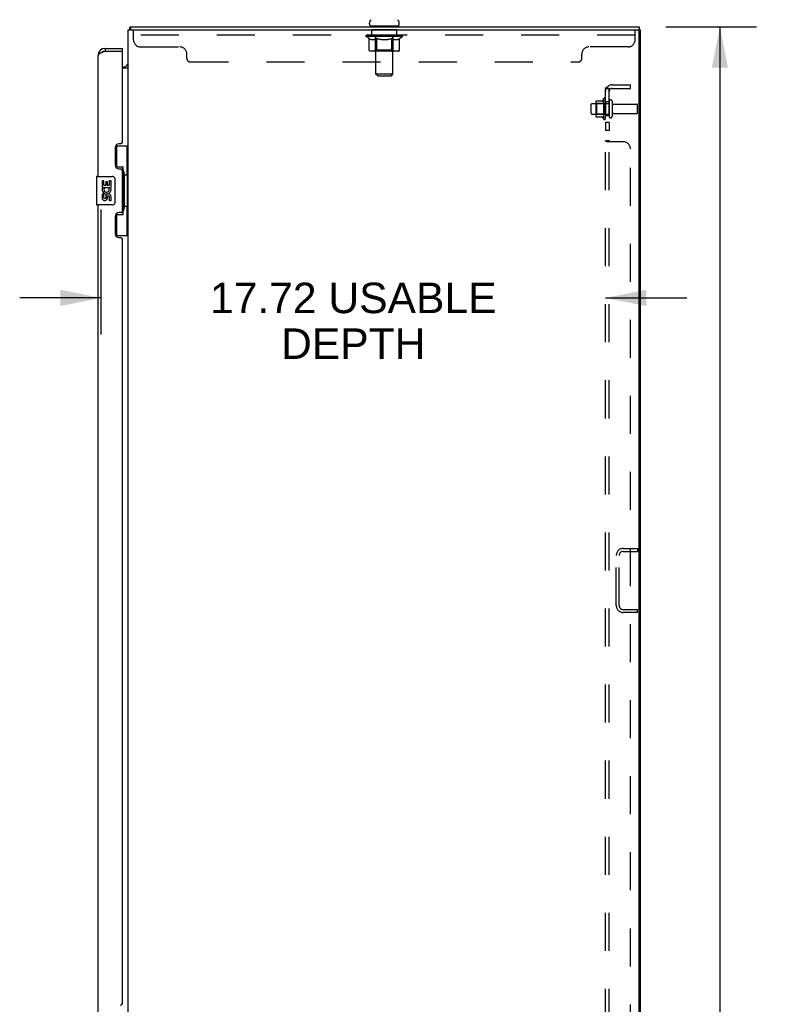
# Model space of a CAD drawing. Header units: inches. Extents: x 0 to 243, y 0 to 157.
# Tile 18 of 22: x 124 to 151, y 86 to 121. Entities that reach past the tile are written whole.
import ezdxf

# ---------------------------------------------------------------- set-up
doc = ezdxf.new("R2010")
doc.units = ezdxf.units.IN
doc.header["$LTSCALE"] = 13.357143
doc.header["$MEASUREMENT"] = 0
doc.linetypes.add('HIDDEN', pattern=[0.2, 0.1, -0.1])
doc.layers.get('0').update_dxf_attribs({"linetype": 'CONTINUOUS'})
for name, color, linetype in [('02___PRT_ALL_AXES', 7, 'CONTINUOUS'), ('DEFAULT_2', 8, 'HIDDEN'), ('DIMENSIONS', 7, 'CONTINUOUS')]:
    doc.layers.add(name, color=color, linetype=linetype)
doc.styles.get("Standard").update_dxf_attribs({"font": 'arial.ttf'})
doc.dimstyles.new('DIMSTYLE_1', dxfattribs={"dimtxt": 1.214286, "dimasz": 1.428571, "dimexe": 0.09, "dimexo": 0.07, "dimgap": 0.0425, "dimtad": 0, "dimtih": 1, "dimtoh": 1, "dimzin": 4, "dimdsep": 46, "dimtxsty": 'Standard', "dimblk": '_FILLED', "dimblk1": '_FILLED', "dimblk2": '_FILLED', "dimcen": 0.09, "dimazin": 1, "dimtfac": 1, "dimtdec": 3, "dimtofl": 0, "dimtmove": 0, "dimatfit": 3, "dimldrblk": '_FILLED', "dimfxl": 1, "dimtolj": 1, "dimtzin": 4, "dimarcsym": 0})
doc.dimstyles.new('DIMSTYLE_3', dxfattribs={"dimtxt": 1.071429, "dimasz": 1.428571, "dimexe": 0.09, "dimexo": 0.07, "dimgap": 0.0375, "dimtad": 0, "dimtih": 1, "dimtoh": 1, "dimzin": 4, "dimdsep": 46, "dimtxsty": 'Standard', "dimblk": '_FILLED', "dimblk1": '_FILLED', "dimblk2": '_FILLED', "dimcen": 0.09, "dimazin": 1, "dimtfac": 1, "dimtdec": 3, "dimtofl": 0, "dimtmove": 0, "dimatfit": 3, "dimldrblk": '_FILLED', "dimfxl": 1, "dimtolj": 1, "dimtzin": 4, "dimarcsym": 0})

# ---------------------------------------------------------------- blocks, each defined once
blk = doc.blocks.new('_FILLED')
at = {"color": 0, "linetype": 'ByBlock'}
blk.add_solid([(0, 0), (-1, 0.2), (-1, -0.2)], dxfattribs=at)
blk = doc.blocks.new('*D16')
at = {"layer": 'DIMENSIONS', "color": 2, "linetype": 'Continuous'}
for p, q in [((146.705, 120.82), (149.896, 120.82)), ((148.61, 120.82), (148.61, 86.034)), ((148.61, 48.82), (148.61, 83.606)), ((146.705, 48.82), (149.896, 48.82))]:
    blk.add_line(p, q, dxfattribs=at)
at = {"layer": 'DIMENSIONS', "color": 2, "linetype": 'Continuous', "xscale": 1.4285714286, "yscale": 1.4285714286, "zscale": 1.4285714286}
for p, rotation in [((148.61, 120.82), 90), ((148.61, 48.82), 270)]:
    blk.add_blockref('_FILLED', p, dxfattribs=dict(at, rotation=rotation))
at = {"layer": 'DIMENSIONS', "color": 2, "linetype": 'Continuous', "insert": (148.61, 85.427), "char_height": 1.2143, "width": 4.24323, "attachment_point": 2, "line_spacing_factor": 0.9}
blk.add_mtext('72.00', dxfattribs=at)
blk = doc.blocks.new('*D21')
at = {"layer": 'DIMENSIONS', "color": 2, "linetype": 'Continuous'}
for p, q in [((126.866, 110.02), (126.866, 114.415)), ((126.866, 111.306), (124.009, 111.306)), ((144.591, 111.306), (147.448, 111.306))]:
    blk.add_line(p, q, dxfattribs=at)
at = {"layer": 'DIMENSIONS', "color": 2, "linetype": 'Continuous', "xscale": 1.4285714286, "yscale": 1.4285714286, "zscale": 1.4285714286}
blk.add_blockref('_FILLED', (126.866, 111.306), dxfattribs=at)
at = {"layer": 'DIMENSIONS', "color": 2, "linetype": 'Continuous', "xscale": 1.4285714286, "yscale": 1.4285714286, "zscale": 1.4285714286, "rotation": 180}
blk.add_blockref('_FILLED', (144.591, 111.306), dxfattribs=at)
at = {"layer": 'DIMENSIONS', "color": 2, "linetype": 'Continuous', "insert": (135.728, 111.842), "char_height": 1.07143, "width": 10.05311, "attachment_point": 2, "line_spacing_factor": 0.9}
blk.add_mtext('17.72 USABLE\\PDEPTH', dxfattribs=at)

msp = doc.modelspace()

# ---------------------------------------------------------------- linework, layer by layer
at = {"color": 3, "linetype": 'Continuous'}
for p, q in [((127.82, 48.924), (127.82, 120.716)), ((127.82, 120.716), (145.768, 120.716)), ((145.82, 48.924), (145.82, 120.716)), ((145.768, 48.987), (145.768, 120.654)), ((127.008, 120.07), (127.616, 120.07)), ((126.762, 115.57), (126.762, 119.824)), ((127.008, 119.966), (126.976, 119.954)), ((127.008, 119.966), (127.596, 119.966)), ((127.616, 116.778), (127.616, 119.946)), ((127.82, 119.372), (127.616, 119.372)), ((127.366, 116.588), (127.366, 115.968)), ((127.556, 116.718), (127.496, 116.718)), ((127.496, 115.838), (127.556, 115.838)), ((127.616, 114.363), (127.616, 115.778)), ((126.762, 85.32), (126.762, 114.57)), ((127.366, 114.173), (127.366, 113.553)), ((127.556, 114.303), (127.496, 114.303)), ((127.496, 113.423), (127.556, 113.423)), ((127.616, 86.528), (127.616, 113.363))]:
    msp.add_line(p, q, dxfattribs=at)
at = {"color": 7, "linetype": 'Continuous'}
for p, q in [((127.87, 120.723), (127.88, 120.716)), ((127.897, 120.82), (127.897, 120.716)), ((127.897, 120.82), (145.768, 120.82)), ((136.297, 120.919), (136.297, 120.958)), ((136.32, 120.85), (136.32, 120.82)), ((137.32, 120.85), (136.32, 120.85)), ((137.32, 120.85), (137.32, 120.82)), ((137.343, 120.919), (137.343, 120.958)), ((145.768, 120.82), (145.768, 120.716)), ((145.768, 120.716), (145.82, 120.716)), ((127.008, 120.07), (127.008, 119.966)), ((127.616, 119.966), (127.616, 120.07)), ((127.616, 119.966), (127.596, 119.966)), ((127.616, 119.424), (127.677, 119.424)), ((127.815, 119.456), (127.817, 119.454)), ((127.379, 116.645), (127.82, 116.645)), ((127.416, 115.865), (127.416, 116.645)), ((127.781, 115.62), (127.781, 116.645)), ((127.416, 115.91), (127.643, 115.91)), ((127.643, 114.23), (127.643, 115.91)), ((126.702, 115.555), (126.702, 114.585)), ((126.717, 115.57), (127.257, 115.57)), ((127.68, 115.671), (127.68, 115.65)), ((127.68, 115.62), (127.68, 114.52)), ((127.802, 115.62), (127.68, 115.62)), ((127.802, 114.52), (127.802, 115.62)), ((127.357, 115.47), (127.357, 114.67)), ((127.257, 114.57), (126.717, 114.57)), ((127.802, 114.52), (127.68, 114.52)), ((127.68, 114.49), (127.68, 114.469)), ((127.781, 113.495), (127.781, 114.52)), ((127.416, 113.495), (127.416, 114.275)), ((127.416, 114.23), (127.643, 114.23)), ((127.379, 113.495), (127.82, 113.495))]:
    msp.add_line(p, q, dxfattribs=at)
for points in [[(127.87, 120.723), (127.872, 120.725), (127.874, 120.728), (127.875, 120.731), (127.877, 120.735), (127.878, 120.74), (127.879, 120.744), (127.88, 120.749), (127.881, 120.754), (127.882, 120.759), (127.883, 120.764), (127.883, 120.769), (127.884, 120.774), (127.884, 120.785)], [(127.884, 120.785), (127.885, 120.789), (127.885, 120.794), (127.886, 120.798), (127.886, 120.802), (127.887, 120.806), (127.888, 120.809), (127.889, 120.812), (127.89, 120.814), (127.891, 120.816), (127.892, 120.818), (127.893, 120.819), (127.894, 120.82), (127.896, 120.82), (127.897, 120.82)], [(127.791, 119.48), (127.791, 119.48), (127.791, 119.479), (127.791, 119.479), (127.791, 119.478), (127.792, 119.477), (127.793, 119.476), (127.795, 119.475), (127.796, 119.473), (127.798, 119.472), (127.802, 119.469)], [(127.802, 119.469), (127.804, 119.467), (127.806, 119.465), (127.808, 119.464)], [(127.808, 119.464), (127.81, 119.462), (127.812, 119.46), (127.814, 119.458), (127.815, 119.456)], [(127.817, 119.454), (127.818, 119.452), (127.819, 119.451), (127.819, 119.449), (127.82, 119.448), (127.82, 119.447)], [(127.607, 115.809), (127.609, 115.813), (127.614, 115.821), (127.619, 115.829), (127.624, 115.836), (127.627, 115.843), (127.631, 115.85), (127.634, 115.856), (127.636, 115.861), (127.638, 115.866), (127.64, 115.871), (127.641, 115.875), (127.642, 115.879), (127.643, 115.883), (127.643, 115.886)], [(127.35, 115.506), (127.352, 115.501), (127.354, 115.495), (127.355, 115.489), (127.356, 115.483), (127.356, 115.476), (127.357, 115.47)], [(127.357, 114.67), (127.356, 114.664), (127.356, 114.657), (127.355, 114.651), (127.354, 114.645), (127.352, 114.64), (127.35, 114.634)], [(127.643, 114.254), (127.643, 114.257), (127.642, 114.261), (127.641, 114.265), (127.64, 114.269), (127.638, 114.274), (127.636, 114.279), (127.634, 114.285), (127.631, 114.291), (127.627, 114.297), (127.624, 114.304), (127.619, 114.311), (127.614, 114.319), (127.609, 114.327), (127.607, 114.331)]]:
    msp.add_lwpolyline(points, dxfattribs=at)
at = {"color": 3, "linetype": 'Continuous'}
for points in [[(126.929, 119.936), (126.914, 119.93), (126.899, 119.924), (126.885, 119.919), (126.871, 119.913), (126.858, 119.907), (126.846, 119.901), (126.834, 119.895), (126.823, 119.889), (126.813, 119.883), (126.803, 119.877), (126.795, 119.871), (126.787, 119.865), (126.781, 119.859), (126.775, 119.853), (126.77, 119.847), (126.767, 119.841), (126.764, 119.835), (126.762, 119.829), (126.762, 119.824)], [(126.976, 119.954), (126.96, 119.948), (126.944, 119.942), (126.929, 119.936)]]:
    msp.add_lwpolyline(points, dxfattribs=at)
at = {"color": 7, "linetype": 'Continuous'}
for centre, radius, start, end in [((136.441, 120.958), 0.144, 124.6626, 180), ((137.199, 120.958), 0.144, 0, 55.3374), ((128.066, 120.574), 0.246, 142.6059, 144.6695), ((136.366, 120.919), 0.069, 180, 270), ((137.274, 120.919), 0.069, 270, 360), ((127.008, 119.824), 0.142, 90, 131.3664), ((126.926, 119.68), 0.26, 87.4063, 90), ((127.677, 119.567), 0.142, 270, 360), ((126.717, 115.555), 0.015, 90, 180), ((127.257, 115.47), 0.1, 21.205, 90), ((126.717, 114.585), 0.015, 180, 270), ((127.257, 114.67), 0.1, 270, 338.8004)]:
    msp.add_arc(centre, radius, start, end, dxfattribs=at)
at = {"color": 3, "linetype": 'Continuous'}
for centre, radius, start, end in [((145.705, 120.654), 0.0625, 0, 90), ((127.008, 119.824), 0.246, 90, 180), ((127.596, 119.946), 0.02, 0, 90), ((127.496, 116.588), 0.13, 90, 180), ((127.556, 116.778), 0.06, 270, 360), ((127.496, 115.968), 0.13, 180, 270), ((127.556, 115.778), 0.06, 0, 90), ((127.496, 114.173), 0.13, 90, 180), ((127.556, 114.363), 0.06, 270, 360), ((127.496, 113.553), 0.13, 180, 270), ((127.556, 113.363), 0.06, 0, 90), ((127.556, 86.528), 0.06, 270, 360)]:
    msp.add_arc(centre, radius, start, end, dxfattribs=at)
at = {"color": 7, "linetype": 'Continuous'}
for centre, start_param, end_param in [((127.576, 115.661), -1.51401, -0.699287), ((127.576, 115.661), -2.442306, -1.627583), ((127.576, 114.48), -1.51401, -0.699287), ((127.576, 114.48), -2.442306, -1.627583)]:
    msp.add_ellipse(centre, major_axis=(0, 0.18), ratio=0.579493, start_param=start_param, end_param=end_param, dxfattribs=at)
at = {"layer": '02___PRT_ALL_AXES', "color": 8, "linetype": 'HIDDEN'}
for p, q in [((136.382, 120.529), (136.382, 120.716)), ((137.257, 120.716), (136.382, 120.716)), ((137.257, 120.529), (137.257, 120.716)), ((137.257, 120.529), (136.382, 120.529)), ((144.521, 118.301), (144.521, 117.589)), ((144.591, 118.195), (144.591, 118.279)), ((144.121, 118.128), (144.716, 118.128)), ((144.591, 118.195), (144.591, 117.695)), ((144.716, 118.195), (144.591, 118.195)), ((144.716, 118.195), (144.716, 117.695)), ((144.884, 118.111), (145.686, 118.111)), ((144.121, 117.762), (144.716, 117.762)), ((144.591, 117.611), (144.591, 117.695)), ((144.716, 117.695), (144.591, 117.695)), ((144.884, 117.779), (145.686, 117.779)), ((144.591, 117.467), (144.591, 117.186)), ((144.716, 117.467), (144.591, 117.467)), ((144.716, 117.467), (144.716, 117.186)), ((144.716, 117.186), (144.591, 117.186))]:
    msp.add_line(p, q, dxfattribs=at)
at = {"layer": '02___PRT_ALL_AXES', "color": 7, "linetype": 'Continuous'}
for p, q in [((126.905, 115.416), (126.905, 115.185)), ((126.968, 115.416), (126.905, 115.416)), ((126.905, 115.185), (127.166, 115.185)), ((126.975, 115.149), (126.918, 115.174)), ((126.968, 115.248), (126.968, 115.416)), ((127.031, 115.248), (126.968, 115.248)), ((127.031, 115.384), (127.031, 115.248)), ((127.091, 115.384), (127.031, 115.384)), ((127.091, 115.248), (127.091, 115.384)), ((127.156, 115.248), (127.091, 115.248)), ((127.166, 115.185), (127.139, 115.166)), ((127.156, 115.416), (127.156, 115.248)), ((127.219, 115.416), (127.156, 115.416)), ((127.201, 115.185), (127.219, 115.185)), ((127.219, 115.185), (127.219, 115.416)), ((126.905, 114.955), (126.905, 114.819)), ((126.968, 114.955), (126.905, 114.955)), ((126.968, 114.819), (126.968, 114.955)), ((127.03, 114.861), (127.031, 114.819)), ((127.091, 114.798), (127.091, 114.867)), ((127.156, 114.861), (127.156, 114.724)), ((127.219, 114.724), (127.219, 114.861)), ((127.156, 114.724), (127.219, 114.724))]:
    msp.add_line(p, q, dxfattribs=at)
at = {"layer": '02___PRT_ALL_AXES', "color": 8, "linetype": 'HIDDEN'}
for centre, radius, start, end in [((145.121, 117.945), 0.698, 149.3369, 156.0321), ((144.552, 118.279), 0.0384, 0, 145.5503), ((145.121, 117.945), 0.698, 203.9679, 210.6631), ((144.552, 117.611), 0.0384, 214.4497, 360)]:
    msp.add_arc(centre, radius, start, end, dxfattribs=at)
at = {"layer": '02___PRT_ALL_AXES', "color": 7, "linetype": 'Continuous'}
for centre, radius, start, end in [((127.062, 115.112), 0.157, 156.5966, 341.8791), ((127.062, 115.112), 0.0943, 156.5966, 35.1122), ((127.062, 115.112), 0.157, 25.737, 27.8532), ((127.065, 115.112), 0.154, 341.4199, 26.1963), ((126.999, 114.819), 0.0943, 180, 248.6704), ((126.999, 114.819), 0.0314, 180, 0.0485), ((127.125, 114.861), 0.0943, 0, 180), ((127.125, 114.856), 0.0362, 83.4285, 161.7628), ((127.125, 114.861), 0.0314, 0, 81.2295), ((126.999, 114.819), 0.0943, 248.6999, 347.4338)]:
    msp.add_arc(centre, radius, start, end, dxfattribs=at)
at = {"layer": 'DEFAULT_2', "color": 8, "linetype": 'HIDDEN'}
for p, q in [((128.007, 120.371), (128.007, 120.716)), ((136.507, 120.85), (136.507, 120.82)), ((136.52, 119.169), (136.52, 120.816)), ((137.12, 119.169), (137.12, 120.816)), ((137.132, 120.85), (137.132, 120.82)), ((145.632, 120.371), (145.632, 120.716)), ((145.632, 120.529), (128.007, 120.529)), ((136.187, 120.483), (136.187, 120.523)), ((136.187, 120.523), (136.493, 120.523)), ((136.283, 120.415), (136.187, 120.483)), ((137.453, 120.483), (136.187, 120.483)), ((136.188, 120.523), (136.188, 120.528)), ((136.308, 120.526), (136.188, 120.528)), ((136.196, 120.523), (136.196, 120.53)), ((136.205, 120.52), (136.205, 120.523)), ((136.205, 120.52), (137.435, 120.52)), ((136.214, 120.52), (136.214, 120.523)), ((136.215, 120.52), (136.215, 120.523)), ((136.225, 120.523), (136.225, 120.53)), ((136.241, 120.52), (136.241, 120.523)), ((136.243, 120.52), (136.243, 120.523)), ((136.271, 120.523), (136.271, 120.53)), ((136.283, 120.009), (136.283, 120.415)), ((136.283, 120.415), (136.298, 120.405)), ((136.286, 120.52), (136.286, 120.523)), ((136.289, 120.52), (136.289, 120.523)), ((136.313, 120.396), (136.298, 120.406)), ((136.308, 120.523), (136.308, 120.526)), ((136.328, 120.389), (136.313, 120.397)), ((136.342, 120.382), (136.327, 120.389)), ((136.335, 120.523), (136.335, 120.53)), ((136.336, 120.52), (136.336, 120.523)), ((136.337, 120.52), (136.337, 120.523)), ((136.34, 120.52), (136.34, 120.523)), ((136.356, 120.376), (136.342, 120.382)), ((136.347, 120.52), (136.347, 120.523)), ((136.347, 120.52), (136.347, 120.523)), ((136.35, 120.52), (136.35, 120.523)), ((136.354, 120.52), (136.354, 120.524)), ((136.371, 120.372), (136.356, 120.376)), ((136.358, 120.52), (136.358, 120.523)), ((136.464, 120.372), (136.371, 120.372)), ((136.372, 120.52), (136.372, 120.523)), ((136.39, 120.52), (136.39, 120.523)), ((136.391, 120.52), (136.391, 120.526)), ((136.411, 120.52), (136.411, 120.523)), ((136.411, 120.52), (136.411, 120.523)), ((136.413, 120.523), (136.413, 120.53)), ((136.422, 120.52), (136.422, 120.523)), ((136.427, 120.52), (136.427, 120.523)), ((136.436, 120.52), (136.436, 120.523)), ((136.447, 120.52), (136.447, 120.527)), ((136.463, 120.52), (136.463, 120.523)), ((136.464, 120.372), (136.479, 120.376)), ((136.466, 120.52), (136.466, 120.523)), ((136.493, 120.382), (136.479, 120.376)), ((136.493, 120.52), (136.493, 120.523)), ((136.507, 120.389), (136.493, 120.382)), ((136.56, 120.523), (136.498, 120.523)), ((136.503, 120.523), (136.503, 120.53)), ((136.507, 120.012), (136.507, 120.48)), ((136.522, 120.396), (136.507, 120.388)), ((136.51, 120.52), (136.51, 120.523)), ((136.515, 120.52), (136.515, 120.523)), ((136.521, 120.52), (136.521, 120.528)), ((136.536, 120.405), (136.521, 120.396)), ((136.525, 120.52), (136.525, 120.523)), ((136.536, 120.52), (136.536, 120.523)), ((136.551, 120.415), (136.536, 120.405)), ((136.551, 120.009), (136.551, 120.415)), ((136.551, 120.415), (136.58, 120.405)), ((136.56, 120.52), (136.56, 120.523)), ((136.635, 120.523), (136.576, 120.523)), ((136.609, 120.396), (136.58, 120.405)), ((136.596, 120.52), (136.596, 120.523)), ((136.603, 120.523), (136.603, 120.53)), ((136.607, 120.52), (136.607, 120.523)), ((136.609, 120.52), (136.609, 120.529)), ((136.637, 120.389), (136.609, 120.397)), ((136.612, 120.52), (136.612, 120.523)), ((136.619, 120.52), (136.619, 120.523)), ((136.635, 120.52), (136.635, 120.523)), ((136.665, 120.382), (136.637, 120.389)), ((136.715, 120.523), (136.661, 120.523)), ((136.693, 120.376), (136.665, 120.382)), ((136.674, 120.52), (136.674, 120.523)), ((136.721, 120.372), (136.693, 120.376)), ((136.705, 120.523), (136.82, 120.53)), ((136.71, 120.523), (136.71, 120.53)), ((136.71, 120.523), (136.71, 120.53)), ((136.71, 120.53), (136.71, 120.53)), ((136.71, 120.52), (136.71, 120.523)), ((136.714, 120.52), (136.714, 120.524)), ((136.715, 120.52), (136.715, 120.523)), ((136.716, 120.52), (136.716, 120.523)), ((136.919, 120.372), (136.721, 120.372)), ((136.799, 120.523), (136.751, 120.523)), ((136.756, 120.52), (136.756, 120.523)), ((136.799, 120.52), (136.799, 120.523)), ((136.817, 120.523), (136.817, 120.523)), ((136.817, 120.52), (136.817, 120.523)), ((136.817, 120.52), (136.817, 120.523)), ((136.82, 120.523), (136.82, 120.53)), ((136.82, 120.53), (136.934, 120.523)), ((136.822, 120.52), (136.822, 120.523)), ((136.822, 120.52), (136.822, 120.523)), ((136.822, 120.523), (136.822, 120.523)), ((136.841, 120.52), (136.841, 120.523)), ((136.841, 120.523), (136.889, 120.523)), ((136.883, 120.52), (136.883, 120.523)), ((136.919, 120.372), (136.946, 120.376)), ((136.924, 120.52), (136.924, 120.523)), ((136.924, 120.52), (136.924, 120.523)), ((136.924, 120.523), (136.979, 120.523)), ((136.925, 120.52), (136.925, 120.524)), ((136.929, 120.523), (136.929, 120.53)), ((136.929, 120.53), (136.93, 120.53)), ((136.929, 120.52), (136.929, 120.523)), ((136.93, 120.523), (136.93, 120.53)), ((136.974, 120.382), (136.946, 120.376)), ((136.966, 120.52), (136.966, 120.523)), ((137.002, 120.388), (136.974, 120.382)), ((137.029, 120.396), (137.001, 120.388)), ((137.005, 120.52), (137.005, 120.523)), ((137.005, 120.523), (137.064, 120.523)), ((137.02, 120.52), (137.02, 120.523)), ((137.028, 120.52), (137.028, 120.523)), ((137.058, 120.405), (137.029, 120.396)), ((137.03, 120.52), (137.03, 120.529)), ((137.033, 120.52), (137.033, 120.523)), ((137.036, 120.523), (137.036, 120.53)), ((137.044, 120.52), (137.044, 120.523)), ((137.086, 120.414), (137.057, 120.405)), ((137.08, 120.52), (137.08, 120.523)), ((137.08, 120.523), (137.142, 120.523)), ((137.086, 120.009), (137.086, 120.414)), ((137.086, 120.414), (137.1, 120.405)), ((137.114, 120.396), (137.1, 120.405)), ((137.104, 120.52), (137.104, 120.523)), ((137.128, 120.389), (137.114, 120.396)), ((137.115, 120.52), (137.115, 120.523)), ((137.119, 120.52), (137.119, 120.528)), ((137.125, 120.52), (137.125, 120.523)), ((137.141, 120.382), (137.128, 120.389)), ((137.13, 120.52), (137.13, 120.523)), ((137.133, 120.012), (137.133, 120.48)), ((137.136, 120.523), (137.136, 120.53)), ((137.155, 120.376), (137.141, 120.382)), ((137.147, 120.52), (137.147, 120.523)), ((137.147, 120.523), (137.348, 120.523)), ((137.168, 120.372), (137.155, 120.376)), ((137.272, 120.372), (137.168, 120.372)), ((137.174, 120.52), (137.174, 120.523)), ((137.177, 120.52), (137.177, 120.523)), ((137.192, 120.52), (137.192, 120.527)), ((137.204, 120.52), (137.204, 120.523)), ((137.213, 120.52), (137.213, 120.523)), ((137.217, 120.52), (137.217, 120.523)), ((137.227, 120.523), (137.227, 120.53)), ((137.228, 120.52), (137.228, 120.523)), ((137.228, 120.52), (137.228, 120.523)), ((137.249, 120.52), (137.249, 120.526)), ((137.249, 120.52), (137.249, 120.523)), ((137.267, 120.52), (137.267, 120.523)), ((137.272, 120.372), (137.286, 120.376)), ((137.281, 120.52), (137.281, 120.523)), ((137.299, 120.382), (137.285, 120.376)), ((137.286, 120.52), (137.286, 120.524)), ((137.289, 120.52), (137.289, 120.523)), ((137.293, 120.52), (137.293, 120.523)), ((137.293, 120.52), (137.293, 120.523)), ((137.313, 120.389), (137.299, 120.382)), ((137.3, 120.52), (137.3, 120.523)), ((137.303, 120.52), (137.303, 120.523)), ((137.304, 120.52), (137.304, 120.523)), ((137.305, 120.523), (137.305, 120.53)), ((137.326, 120.396), (137.312, 120.388)), ((137.34, 120.404), (137.326, 120.396)), ((137.354, 120.414), (137.34, 120.404)), ((137.351, 120.52), (137.351, 120.523)), ((137.354, 120.52), (137.354, 120.523)), ((137.354, 120.414), (137.453, 120.483)), ((137.354, 120.009), (137.354, 120.414)), ((137.368, 120.523), (137.368, 120.53)), ((137.397, 120.52), (137.397, 120.523)), ((137.399, 120.52), (137.399, 120.523)), ((137.415, 120.523), (137.415, 120.53)), ((137.425, 120.52), (137.425, 120.523)), ((137.426, 120.52), (137.426, 120.523)), ((137.435, 120.52), (137.435, 120.523)), ((137.443, 120.523), (137.443, 120.53)), ((137.453, 120.483), (137.453, 120.53)), ((128.257, 120.121), (129.632, 120.121)), ((136.507, 120.012), (136.467, 119.972)), ((137.133, 120.012), (136.507, 120.012)), ((137.133, 120.012), (137.172, 119.972)), ((145.382, 120.121), (144.007, 120.121)), ((129.882, 119.721), (129.882, 119.871)), ((137.311, 119.972), (136.326, 119.972)), ((137.065, 119.972), (137.067, 119.972)), ((137.072, 119.974), (137.075, 119.976)), ((137.075, 119.976), (137.077, 119.979)), ((143.757, 119.721), (143.757, 119.871)), ((130.012, 119.591), (143.627, 119.591)), ((136.589, 119.1), (136.52, 119.169)), ((137.12, 119.169), (136.52, 119.169)), ((136.589, 119.1), (137.051, 119.1)), ((137.051, 119.1), (137.12, 119.169)), ((144.591, 50.976), (144.591, 118.664)), ((144.716, 118.664), (144.591, 118.664)), ((144.645, 118.702), (144.741, 118.623)), ((144.716, 50.976), (144.716, 118.664)), ((144.828, 118.789), (145.466, 118.789)), ((144.828, 118.664), (145.466, 118.664)), ((145.466, 118.664), (145.466, 118.789)), ((144.091, 117.792), (144.091, 118.098)), ((144.255, 118.201), (144.255, 117.689)), ((144.275, 118.129), (144.255, 118.149)), ((144.265, 118.223), (144.493, 118.223)), ((144.275, 118.129), (144.275, 117.762)), ((144.571, 118.129), (144.275, 118.129)), ((144.571, 118.129), (144.591, 118.149)), ((144.571, 118.129), (144.571, 117.762)), ((144.822, 118.21), (144.822, 117.681)), ((145.716, 117.809), (145.716, 118.081)), ((144.275, 117.762), (144.255, 117.742)), ((144.265, 117.668), (144.493, 117.668)), ((144.571, 117.762), (144.275, 117.762)), ((144.571, 117.762), (144.591, 117.742)), ((144.716, 116.824), (144.591, 116.824)), ((145.216, 116.789), (144.645, 116.789)), ((145.466, 53.101), (145.466, 116.539)), ((145.212, 102.508), (145.716, 102.508)), ((145.212, 102.404), (145.716, 102.404)), ((145.716, 102.508), (145.716, 102.404)), ((144.966, 100.504), (144.966, 102.261)), ((145.07, 100.504), (145.07, 102.261)), ((145.212, 100.362), (145.716, 100.362)), ((145.716, 100.258), (145.716, 100.362)), ((145.716, 100.258), (145.212, 100.258))]:
    msp.add_line(p, q, dxfattribs=at)
for points in [[(136.326, 119.972), (136.321, 119.972), (136.316, 119.973), (136.311, 119.974), (136.306, 119.976), (136.301, 119.979), (136.297, 119.982), (136.293, 119.985), (136.29, 119.989), (136.287, 119.994), (136.285, 119.998), (136.284, 120.003), (136.283, 120.009)], [(136.572, 119.972), (136.57, 119.972), (136.567, 119.973), (136.565, 119.974), (136.562, 119.976), (136.56, 119.979), (136.558, 119.982), (136.556, 119.985), (136.554, 119.989), (136.553, 119.994), (136.552, 119.998), (136.551, 120.003), (136.551, 120.009)], [(137.077, 119.979), (137.079, 119.982), (137.081, 119.985), (137.083, 119.989), (137.084, 119.994)], [(137.084, 119.994), (137.085, 119.998), (137.086, 120.003), (137.086, 120.009)], [(137.085, 119.998), (137.086, 120.003), (137.086, 120.009)], [(137.311, 119.972), (137.316, 119.972), (137.321, 119.973), (137.326, 119.974), (137.331, 119.976), (137.336, 119.979), (137.34, 119.982), (137.344, 119.985), (137.347, 119.989), (137.35, 119.994), (137.352, 119.998), (137.353, 120.003), (137.354, 120.009)], [(137.067, 119.972), (137.07, 119.973), (137.072, 119.974)], [(137.079, 119.982), (137.081, 119.985), (137.083, 119.989)], [(144.613, 118.684), (144.61, 118.682), (144.607, 118.681), (144.604, 118.679), (144.601, 118.678), (144.598, 118.676), (144.596, 118.674), (144.594, 118.672), (144.593, 118.67), (144.592, 118.669), (144.591, 118.667), (144.591, 118.665), (144.591, 118.664)], [(144.645, 118.702), (144.643, 118.7), (144.64, 118.698), (144.638, 118.696), (144.634, 118.694), (144.631, 118.692), (144.628, 118.69), (144.624, 118.689), (144.62, 118.687), (144.613, 118.684)], [(144.659, 118.664), (144.659, 118.664), (144.658, 118.664), (144.658, 118.664), (144.657, 118.664), (144.657, 118.664), (144.656, 118.664), (144.656, 118.664), (144.656, 118.664)], [(144.656, 118.664), (144.656, 118.664), (144.656, 118.664), (144.656, 118.664), (144.656, 118.664), (144.657, 118.664), (144.657, 118.664), (144.658, 118.664), (144.658, 118.664), (144.659, 118.663), (144.659, 118.663), (144.66, 118.663), (144.661, 118.663), (144.661, 118.663), (144.662, 118.663), (144.663, 118.663), (144.664, 118.663), (144.664, 118.662), (144.665, 118.662), (144.666, 118.662), (144.667, 118.662), (144.667, 118.662), (144.668, 118.662), (144.669, 118.661), (144.67, 118.661), (144.671, 118.661), (144.671, 118.661), (144.672, 118.661), (144.673, 118.66), (144.674, 118.66), (144.675, 118.66), (144.676, 118.66), (144.676, 118.659), (144.677, 118.659), (144.678, 118.659), (144.679, 118.659), (144.68, 118.658), (144.681, 118.658), (144.682, 118.658), (144.683, 118.657), (144.684, 118.657), (144.685, 118.657), (144.686, 118.657), (144.687, 118.656), (144.688, 118.656), (144.689, 118.655), (144.69, 118.655), (144.691, 118.655), (144.692, 118.654), (144.693, 118.654), (144.694, 118.654), (144.695, 118.653), (144.696, 118.653), (144.697, 118.652), (144.698, 118.652), (144.699, 118.651), (144.7, 118.651), (144.701, 118.651), (144.702, 118.65), (144.703, 118.65), (144.704, 118.649), (144.704, 118.649), (144.705, 118.649), (144.706, 118.648), (144.707, 118.648), (144.708, 118.647), (144.709, 118.647), (144.709, 118.647), (144.71, 118.646), (144.711, 118.646), (144.712, 118.645), (144.713, 118.645), (144.713, 118.645), (144.714, 118.644), (144.715, 118.644), (144.715, 118.643), (144.716, 118.643), (144.717, 118.643), (144.717, 118.642), (144.718, 118.642), (144.718, 118.642), (144.719, 118.641), (144.719, 118.641), (144.72, 118.641), (144.72, 118.641)], [(144.73, 118.64), (144.728, 118.642), (144.726, 118.644), (144.724, 118.647), (144.723, 118.649), (144.721, 118.651), (144.719, 118.654), (144.718, 118.656), (144.717, 118.658), (144.716, 118.66), (144.716, 118.662), (144.716, 118.664)], [(144.72, 118.641), (144.72, 118.641), (144.72, 118.641), (144.72, 118.641), (144.72, 118.641), (144.719, 118.641), (144.719, 118.641), (144.719, 118.642), (144.718, 118.642), (144.718, 118.642), (144.717, 118.643), (144.717, 118.643), (144.717, 118.643), (144.716, 118.644)], [(144.741, 118.623), (144.742, 118.624), (144.742, 118.624), (144.742, 118.625), (144.742, 118.626), (144.741, 118.627), (144.74, 118.628), (144.739, 118.63), (144.738, 118.631), (144.737, 118.633), (144.735, 118.635), (144.734, 118.636), (144.73, 118.64)], [(144.591, 116.821), (144.591, 116.823), (144.591, 116.824)], [(144.604, 116.809), (144.601, 116.81), (144.598, 116.812), (144.596, 116.814), (144.594, 116.816), (144.593, 116.818), (144.592, 116.82), (144.591, 116.821), (144.591, 116.823), (144.591, 116.824)], [(144.61, 116.806), (144.607, 116.807), (144.604, 116.809), (144.601, 116.81), (144.598, 116.812), (144.596, 116.814), (144.594, 116.816)], [(144.624, 116.8), (144.617, 116.803), (144.613, 116.804), (144.61, 116.806)], [(144.645, 116.789), (144.643, 116.79), (144.64, 116.792), (144.638, 116.794), (144.634, 116.795), (144.631, 116.797), (144.628, 116.798), (144.624, 116.8)], [(144.645, 116.789), (144.643, 116.79), (144.64, 116.792), (144.638, 116.794), (144.634, 116.795)], [(144.726, 116.811), (144.724, 116.813), (144.723, 116.814), (144.721, 116.815), (144.719, 116.817), (144.718, 116.818), (144.717, 116.82), (144.716, 116.821), (144.716, 116.823), (144.716, 116.824)], [(144.723, 116.814), (144.721, 116.815), (144.719, 116.817), (144.718, 116.818), (144.717, 116.82), (144.716, 116.821), (144.716, 116.823), (144.716, 116.824)], [(144.734, 116.806), (144.732, 116.807), (144.73, 116.809), (144.726, 116.811)], [(144.741, 116.789), (144.742, 116.791), (144.742, 116.792), (144.742, 116.794), (144.742, 116.796), (144.741, 116.797), (144.74, 116.799), (144.739, 116.8), (144.738, 116.802), (144.737, 116.803), (144.735, 116.805), (144.734, 116.806), (144.732, 116.807)], [(144.74, 116.799), (144.739, 116.8), (144.738, 116.802), (144.737, 116.803), (144.735, 116.805)], [(144.741, 116.789), (144.742, 116.791), (144.742, 116.792), (144.742, 116.794), (144.742, 116.796)]]:
    msp.add_lwpolyline(points, dxfattribs=at)
for centre, radius, start, end in [((136.485, 120.816), 0.0345, 0, 90), ((137.154, 120.816), 0.0345, 90, 180), ((128.257, 120.371), 0.25, 180, 270), ((136.467, 120.48), 0.0398, 0, 90), ((137.172, 120.48), 0.0398, 90, 180), ((145.382, 120.371), 0.25, 270, 360), ((129.632, 119.871), 0.25, 0, 90), ((144.007, 119.871), 0.25, 90, 180), ((130.012, 119.721), 0.13, 180, 270), ((143.627, 119.721), 0.13, 270, 360), ((144.828, 118.552), 0.237, 90, 180), ((144.828, 118.552), 0.112, 90, 180), ((144.769, 118.21), 0.053, 0, 180), ((144.121, 118.098), 0.03, 90, 180), ((144.265, 118.213), 0.01, 90, 174.8062), ((144.396, 118.201), 0.141, 174.7919, 180), ((144.474, 118.233), 0.01, 270, 336.0321), ((144.884, 118.174), 0.0625, 180, 270), ((145.686, 118.081), 0.03, 360, 90), ((144.121, 117.792), 0.03, 180, 270), ((144.396, 117.689), 0.141, 180, 185.2081), ((144.265, 117.678), 0.01, 185.1938, 270), ((144.474, 117.658), 0.01, 23.9679, 90), ((144.769, 117.681), 0.053, 180, 360), ((144.884, 117.717), 0.0625, 90, 180), ((145.686, 117.809), 0.03, 270, 0), ((145.216, 116.539), 0.25, 0, 90), ((145.212, 102.261), 0.246, 90, 180), ((145.212, 102.261), 0.142, 90, 180), ((145.212, 100.504), 0.246, 180, 270), ((145.212, 100.504), 0.142, 180, 270)]:
    msp.add_arc(centre, radius, start, end, dxfattribs=at)
for centre, major_axis, ratio, start_param, end_param in [((136.82, 120.53), (0.633, 0.007), 0.05963, 9.249616, 9.431313), ((136.82, 120.53), (0.633, 0), 0.060556, -3.083241, -2.96706), ((136.142, 120.518), (0.198, 0.002), 0.05963, 0.25549, 1.295341), ((136.82, 120.53), (0.633, 0.013), 0.05688, 2.791345, 2.965878), ((136.211, 120.518), (0.198, -0.002), 0.05963, 0.605815, 1.645666), ((136.82, 120.53), (0.633, -0.007), 0.05963, -2.96643, -2.791898), ((136.142, 120.511), (0.198, 0.004), 0.05688, 1.20151, 1.294789), ((136.211, 120.511), (0.198, 0), 0.060556, 1.551758, 1.645036), ((136.212, 120.514), (0.164, 0.002), 0.05963, 1.065228, 1.614276), ((136.167, 120.511), (0.198, 0.002), 0.05963, 1.170259, 1.376596), ((136.192, 120.514), (0.164, 0.003), 0.05688, 0.890143, 1.43919), ((136.25, 120.514), (0.164, 0), 0.060556, 1.240391, 1.789438), ((136.139, 120.518), (0.198, 0.004), 0.05688, 0.080405, 1.120256), ((136.82, 120.53), (0.633, 0.019), 0.052395, 2.616403, 2.790936), ((136.273, 120.518), (0.198, -0.004), 0.05688, 0.7809, 1.820751), ((136.82, 120.53), (0.633, -0.013), 0.05688, -2.791345, -2.616812), ((136.139, 120.511), (0.198, 0.006), 0.052395, 1.026568, 1.119847), ((136.273, 120.511), (0.198, -0.002), 0.05963, 1.72692, 1.820198), ((136.192, 120.514), (0.164, 0.005), 0.052395, 0.715201, 1.264248), ((136.306, 120.514), (0.164, -0.002), 0.05963, 1.415553, 1.9646), ((136.82, 120.53), (0.633, 0.025), 0.046319, 2.441654, 2.616187), ((136.353, 120.518), (0.198, -0.006), 0.052395, 0.955842, 1.995693), ((136.156, 120.518), (0.198, 0.006), 0.052395, -0.094537, 0.945314), ((136.82, 120.53), (0.633, -0.019), 0.052395, -2.616403, -2.44187), ((136.156, 120.511), (0.198, 0.008), 0.046319, 0.851819, 0.945098), ((136.353, 120.511), (0.198, -0.004), 0.05688, 1.902006, 1.995284), ((136.21, 120.514), (0.164, 0.006), 0.046319, 0.540452, 1.089499), ((136.377, 120.514), (0.164, -0.003), 0.05688, 1.590638, 2.139686), ((136.167, 120.518), (0.198, 0), 0.060556, 0.430652, 0.777569), ((136.82, 120.53), (0.633, 0.029), 0.038841, 2.267123, 2.441656), ((136.446, 120.518), (0.198, -0.008), 0.046319, 1.130591, 2.170442), ((136.193, 120.518), (0.198, 0.008), 0.046319, -0.269286, 0.770565), ((136.82, 120.53), (0.633, -0.025), 0.046319, -2.441654, -2.267121), ((136.193, 120.511), (0.198, 0.009), 0.038841, 0.677289, 0.770567), ((136.446, 120.511), (0.198, -0.006), 0.052395, 2.076947, 2.170226), ((136.247, 120.514), (0.164, 0.008), 0.038841, 0.365921, 0.914969), ((136.461, 120.514), (0.164, -0.005), 0.052395, 1.76558, 2.314627), ((136.82, 120.53), (0.633, 0.033), 0.030195, 2.09281, 2.267343), ((136.551, 120.518), (0.198, -0.009), 0.038841, 1.305122, 2.344973), ((136.249, 120.518), (0.198, 0.009), 0.038841, -0.443817, 0.596034), ((136.82, 120.53), (0.633, -0.029), 0.038841, -2.267123, -2.092591), ((136.249, 120.511), (0.198, 0.01), 0.030195, 0.502975, 0.596254), ((136.551, 120.511), (0.198, -0.008), 0.046319, 2.251696, 2.344975), ((136.301, 120.514), (0.164, 0.009), 0.030195, 0.191608, 0.740655), ((136.557, 120.514), (0.164, -0.006), 0.046319, 1.940329, 2.489376), ((136.322, 120.518), (0.198, 0.01), 0.030195, -0.61813, 0.421721), ((136.82, 120.53), (0.633, 0.036), 0.020645, 1.918687, 2.09322), ((136.664, 120.518), (0.198, -0.01), 0.030195, 1.479435, 2.519286), ((136.82, 120.53), (0.633, -0.033), 0.030195, -2.09281, -1.918277), ((136.322, 120.511), (0.198, 0.011), 0.020645, 0.328852, 0.422131), ((136.664, 120.511), (0.198, -0.009), 0.038841, 2.426227, 2.519505), ((136.371, 120.514), (0.164, 0.009), 0.020645, 0.017485, 0.566532), ((136.66, 120.514), (0.164, -0.008), 0.038841, 2.11486, 2.663907), ((136.411, 120.518), (0.198, 0.011), 0.020645, -0.792253, 0.247598), ((136.82, 120.53), (0.633, 0.038), 0.010478, 1.744704, 1.919237), ((136.782, 120.518), (0.198, -0.011), 0.020645, 1.653558, 2.693409), ((136.82, 120.53), (0.633, -0.036), 0.020645, -1.918687, -1.744154), ((136.411, 120.511), (0.198, 0.012), 0.010478, 0.154869, 0.248148), ((136.782, 120.511), (0.198, -0.01), 0.030195, 2.60054, 2.693819), ((136.455, 120.514), (0.164, 0.01), 0.010478, 6.126688, 6.675735), ((136.769, 120.514), (0.164, -0.009), 0.030195, 2.289173, 2.83822), ((136.512, 120.518), (0.198, 0.012), 0.010478, -0.966236, -0.000846), ((136.901, 120.518), (0.198, -0.012), 0.010478, 1.827541, 2.867392), ((136.82, 120.53), (0.633, -0.038), 0.010478, -1.744704, -1.570171), ((136.901, 120.511), (0.198, -0.011), 0.020645, 2.774664, 2.867942), ((136.879, 120.514), (0.164, -0.009), 0.020645, 2.463296, 3.012344), ((136.739, 120.518), (0.198, 0.012), 0.010478, 0.274201, 1.314052), ((136.653, 120.514), (0.164, 0.01), 0.010478, -0.000483, 0.504314), ((136.623, 120.511), (0.198, 0.012), 0.010478, 0.099668, 0.192946), ((136.82, 120.53), (0.633, 0.038), 0.010478, -1.571421, -1.396888), ((137.017, 120.511), (0.198, -0.012), 0.010478, 2.948646, 3.041925), ((136.987, 120.514), (0.164, -0.01), 0.010478, 2.637279, 3.142076), ((136.858, 120.518), (0.198, 0.011), 0.020645, 0.448184, 1.488034), ((136.761, 120.514), (0.164, 0.009), 0.020645, 0.129249, 0.678296), ((136.739, 120.511), (0.198, 0.011), 0.020645, 0.273651, 0.366929), ((137.127, 120.518), (0.198, -0.012), 0.010478, -3.140747, -2.175357), ((136.82, 120.53), (0.633, 0.036), 0.020645, -1.397439, -1.222906), ((136.82, 120.53), (0.633, -0.038), 0.010478, 1.222355, 1.396888), ((136.976, 120.518), (0.198, 0.01), 0.030195, 0.622307, 1.662158), ((136.871, 120.514), (0.164, 0.009), 0.030195, 0.303372, 0.852419), ((137.184, 120.514), (0.164, -0.01), 0.010478, 2.749043, 3.29809), ((137.228, 120.518), (0.198, -0.011), 0.020645, 2.893995, 3.933846), ((136.858, 120.511), (0.198, 0.01), 0.030195, 0.447774, 0.541052), ((137.228, 120.511), (0.198, -0.012), 0.010478, 2.893445, 2.986723), ((136.82, 120.53), (0.633, 0.033), 0.030195, -1.223315, -1.048783), ((136.82, 120.53), (0.633, -0.036), 0.020645, 1.048373, 1.222906), ((137.089, 120.518), (0.198, 0.009), 0.038841, 0.79662, 1.836471), ((136.979, 120.514), (0.164, 0.008), 0.038841, 0.477686, 1.026733), ((137.268, 120.514), (0.164, -0.009), 0.020645, 2.57506, 3.124108), ((137.317, 120.518), (0.198, -0.01), 0.030195, 2.719872, 3.759723), ((137.193, 120.518), (0.198, 0.008), 0.046319, 0.971151, 2.011002), ((136.976, 120.511), (0.198, 0.009), 0.038841, 0.622087, 0.715366), ((137.317, 120.511), (0.198, -0.011), 0.020645, 2.719462, 2.812741), ((136.82, 120.53), (0.633, 0.029), 0.038841, -1.049002, -0.874469), ((136.82, 120.53), (0.633, -0.033), 0.030195, 0.87425, 1.048783), ((137.083, 120.514), (0.164, 0.006), 0.046319, 0.652216, 1.201263), ((137.287, 120.518), (0.198, 0.006), 0.052395, 1.1459, 2.185751), ((137.338, 120.514), (0.164, -0.009), 0.030195, 2.400937, 2.949985), ((137.391, 120.518), (0.198, -0.009), 0.038841, 2.545558, 3.585409), ((137.178, 120.514), (0.164, 0.005), 0.052395, 0.826965, 1.376012), ((137.089, 120.511), (0.198, 0.008), 0.046319, 0.796618, 0.889896), ((137.391, 120.511), (0.198, -0.01), 0.030195, 2.545339, 2.638617), ((137.366, 120.518), (0.198, 0.004), 0.05688, 1.320842, 2.360692), ((136.82, 120.53), (0.633, 0.025), 0.046319, -0.874471, -0.699939), ((136.82, 120.53), (0.633, -0.029), 0.038841, 0.699936, 0.874469), ((137.447, 120.518), (0.198, -0.008), 0.046319, 2.371028, 3.410879), ((137.393, 120.514), (0.164, -0.008), 0.038841, 2.226624, 2.775671), ((137.429, 120.518), (0.198, 0.002), 0.05963, 1.495927, 2.535778), ((137.263, 120.514), (0.164, 0.003), 0.05688, 1.001907, 1.550954), ((137.484, 120.518), (0.198, -0.006), 0.052395, 2.196279, 3.23613), ((137.43, 120.514), (0.164, -0.006), 0.046319, 2.052093, 2.601141), ((137.193, 120.511), (0.198, 0.006), 0.052395, 0.971367, 1.064645), ((137.473, 120.518), (0.198, 0), 0.060556, 1.671089, 2.71094), ((137.447, 120.511), (0.198, -0.009), 0.038841, 2.371026, 2.464304), ((137.501, 120.518), (0.198, -0.004), 0.05688, 2.021337, 3.061188), ((136.82, 120.53), (0.633, 0.019), 0.052395, -0.699723, -0.52519), ((136.82, 120.53), (0.633, -0.025), 0.046319, 0.525406, 0.699939), ((137.497, 120.518), (0.198, -0.002), 0.05963, 1.846251, 2.886102), ((137.334, 120.514), (0.164, 0.002), 0.05963, 1.176993, 1.72604), ((137.448, 120.514), (0.164, -0.005), 0.052395, 1.877344, 2.426392), ((137.389, 120.514), (0.164, 0), 0.060556, 1.352155, 1.901202), ((137.447, 120.514), (0.164, -0.003), 0.05688, 1.702402, 2.25145), ((137.428, 120.514), (0.164, -0.002), 0.05963, 1.527317, 2.076364), ((137.287, 120.511), (0.198, 0.004), 0.05688, 1.146309, 1.239587), ((137.484, 120.511), (0.198, -0.008), 0.046319, 2.196495, 2.289773), ((136.82, 120.53), (0.633, 0.013), 0.05688, -0.524781, -0.350248), ((136.82, 120.53), (0.633, -0.019), 0.052395, 0.350657, 0.52519), ((137.366, 120.511), (0.198, 0.002), 0.05963, 1.321394, 1.414673), ((137.501, 120.511), (0.198, -0.006), 0.052395, 2.021746, 2.115024), ((136.82, 120.53), (0.633, 0.007), 0.05963, -0.349695, -0.175162), ((136.82, 120.53), (0.633, -0.013), 0.05688, 0.175715, 0.350248), ((137.429, 120.511), (0.198, 0), 0.060556, 1.496556, 1.589835), ((137.497, 120.511), (0.198, -0.004), 0.05688, 1.846804, 1.940083), ((137.473, 120.511), (0.198, -0.002), 0.05963, 1.671719, 1.764997), ((136.82, 120.53), (0.633, 0), 0.060556, -0.174533, 0), ((136.82, 120.53), (0.633, -0.007), 0.05963, 0.000629, 0.175162)]:
    msp.add_ellipse(centre, major_axis=major_axis, ratio=ratio, start_param=start_param, end_param=end_param, dxfattribs=at)

# ---------------------------------------------------------------- dimensions: what is measured, and where the dimension line sits
at = {"layer": 'DIMENSIONS', "color": 2, "linetype": 'Continuous'}
dim = msp.add_linear_dim(base=(148.61, 48.82), p1=(146.635, 120.82), p2=(146.635, 48.82), angle=270, dimstyle='DIMSTYLE_1', dxfattribs=at)
dim.commit()
dim.dimension.update_dxf_attribs({"geometry": '*D16', "text_midpoint": (148.61, 84.813), "dimtype": 160})
dim = msp.add_linear_dim(base=(126.865774, 111.305885), p1=(144.590766, 116.788772), p2=(126.865774, 114.485016), angle=180, text='<> USABLE\\PDEPTH', dimstyle='DIMSTYLE_3', dxfattribs=at)
dim.commit()
dim.dimension.update_dxf_attribs({"geometry": '*D21', "text_midpoint": (135.72827, 110.502313), "dimtype": 160})

doc.saveas('drawing.dxf')
